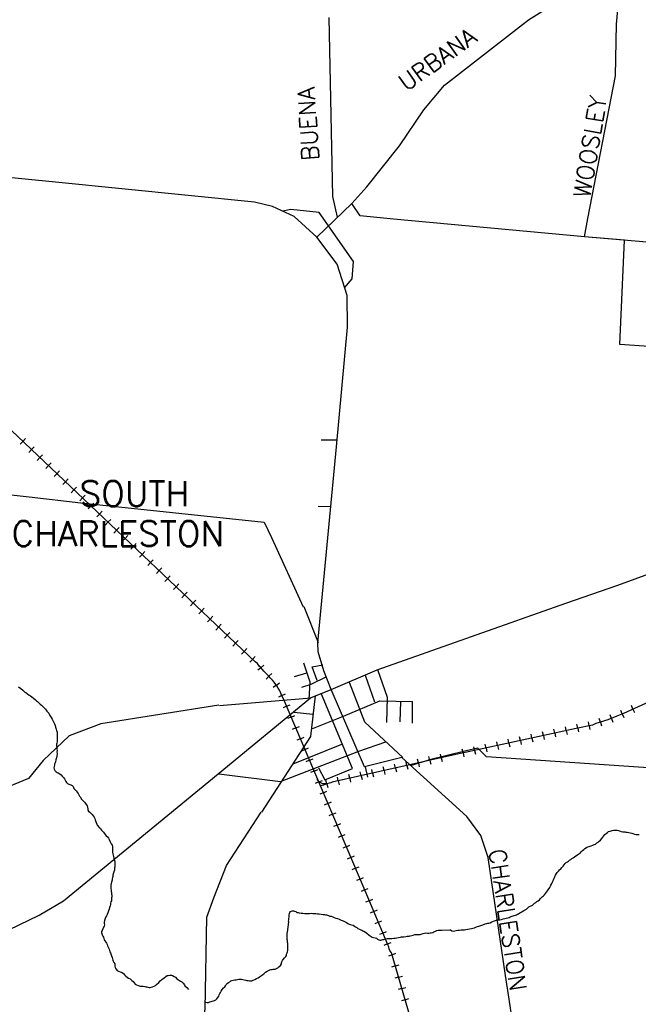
# Model space of a CAD drawing. Header units: feet. Extents: x 1615653 to 1618118, y 708897 to 711917.
# Tile 45 of 183: x 1618096.54 to 1618104.45, y 710508.31 to 710520.9. Entities that reach past the tile are written whole.
import ezdxf

# ---------------------------------------------------------------- set-up
doc = ezdxf.new("R2010")
doc.units = ezdxf.units.FT
doc.header["$LTSCALE"] = 20
doc.header["$MEASUREMENT"] = 0
for name, color, linetype in [('17_TRAIN_TRAKS', 254, 'Continuous'), ('24_TOWN_NAMES', 170, 'Continuous'), ('35_INTERSTATE_ROADS', 130, 'Continuous'), ('36_MAJOR_ROADS', 130, 'Continuous'), ('37_MINOR_ROADS', 130, 'Continuous'), ('38_TOWN_ROADS', 130, 'Continuous'), ('58_MAJOR_WATER', 170, 'Continuous'), ('ROAD-TEXT', 2, 'Continuous')]:
    doc.layers.add(name, color=color, linetype=linetype)
doc.styles.add('ROMANS', font='romans')
doc.styles.get("Standard").update_dxf_attribs({"font": 'simplex.shx'})

msp = doc.modelspace()

# ---------------------------------------------------------------- linework, layer by layer
at = {"layer": '17_TRAIN_TRAKS', "linetype": 'Continuous'}
for points in [[(1618102.01279, 710506.49874), (1618101.3149, 710508.89601), (1618101.30685, 710508.92807), (1618101.29982, 710508.9461), (1618101.29077, 710508.96915), (1618101.27972, 710508.98918), (1618101.27168, 710509.00121), (1618101.26263, 710509.02225), (1618101.2566, 710509.04729), (1618101.24957, 710509.06633), (1618100.95409, 710509.76162), (1618099.90985, 710512.2182), (1618099.88674, 710512.26629), (1618099.87468, 710512.29134), (1618099.8586, 710512.32941), (1618099.84352, 710512.35446), (1618099.82442, 710512.38451), (1618099.79126, 710512.4286), (1618099.76915, 710512.45665), (1618099.74201, 710512.4857), (1618099.72292, 710512.50574), (1618099.69477, 710512.5378), (1618099.65759, 710512.57186), (1618099.6194, 710512.61895), (1618099.6003, 710512.63698), (1618099.57718, 710512.66704), (1618099.54904, 710512.68908), (1618093.47761, 710518.44782)], [(1618096.57746, 710515.50762), (1618096.54305, 710515.47134)], [(1618096.57746, 710515.50762), (1618096.61187, 710515.54389)], [(1618096.68629, 710515.40439), (1618096.7207, 710515.44067)], [(1618096.68629, 710515.40439), (1618096.65188, 710515.36811)], [(1618096.79513, 710515.30116), (1618096.76072, 710515.26489)], [(1618096.79513, 710515.30116), (1618096.82953, 710515.33744)], [(1618096.90396, 710515.19794), (1618096.86955, 710515.16166)], [(1618096.90396, 710515.19794), (1618096.93837, 710515.23421)], [(1618097.01279, 710515.09471), (1618096.97838, 710515.05843)], [(1618097.01279, 710515.09471), (1618097.0472, 710515.13099)], [(1618097.12162, 710514.99148), (1618097.08721, 710514.95521)], [(1618097.12162, 710514.99148), (1618097.15603, 710515.02776)], [(1618097.23045, 710514.88826), (1618097.26486, 710514.92454)], [(1618097.23045, 710514.88826), (1618097.19604, 710514.85198)], [(1618097.33928, 710514.78503), (1618097.37369, 710514.82131)], [(1618110.36306, 710514.79526), (1618109.35469, 710514.34198), (1618104.26075, 710512.03176), (1618104.17547, 710511.99367), (1618104.06109, 710511.95057), (1618103.90758, 710511.90046), (1618103.86142, 710511.88242), (1618103.65373, 710511.83932), (1618102.07514, 710511.49603)], [(1618097.33928, 710514.78503), (1618097.30487, 710514.74875)], [(1618097.44811, 710514.68181), (1618097.41371, 710514.64553)], [(1618097.44811, 710514.68181), (1618097.48252, 710514.71808)], [(1618097.55695, 710514.57858), (1618097.52254, 710514.5423)], [(1618097.55695, 710514.57858), (1618097.59136, 710514.61486)], [(1618097.66578, 710514.47535), (1618097.63137, 710514.43908)], [(1618097.66578, 710514.47535), (1618097.70019, 710514.51163)], [(1618097.77461, 710514.37213), (1618097.7402, 710514.33585)], [(1618097.77461, 710514.37213), (1618097.80902, 710514.4084)], [(1618097.88344, 710514.2689), (1618097.91785, 710514.30518)], [(1618097.88344, 710514.2689), (1618097.84903, 710514.23262)], [(1618097.99227, 710514.16567), (1618097.95786, 710514.1294)], [(1618097.99227, 710514.16567), (1618098.02668, 710514.20195)], [(1618098.1011, 710514.06245), (1618098.0667, 710514.02617)], [(1618098.1011, 710514.06245), (1618098.13551, 710514.09872)], [(1618098.20994, 710513.95922), (1618098.17553, 710513.92294)], [(1618098.20994, 710513.95922), (1618098.24434, 710513.9955)], [(1618098.31877, 710513.85599), (1618098.28436, 710513.81972)], [(1618098.31877, 710513.85599), (1618098.35318, 710513.89227)], [(1618098.4276, 710513.75277), (1618098.46201, 710513.78904)], [(1618098.4276, 710513.75277), (1618098.39319, 710513.71649)], [(1618098.53643, 710513.64954), (1618098.57084, 710513.68582)], [(1618098.53643, 710513.64954), (1618098.50202, 710513.61326)], [(1618098.64526, 710513.54631), (1618098.61085, 710513.51004)], [(1618098.64526, 710513.54631), (1618098.67967, 710513.58259)], [(1618098.75409, 710513.44309), (1618098.71969, 710513.40681)], [(1618098.75409, 710513.44309), (1618098.7885, 710513.47937)], [(1618098.86293, 710513.33986), (1618098.82852, 710513.30358)], [(1618098.86293, 710513.33986), (1618098.89733, 710513.37614)], [(1618098.97176, 710513.23664), (1618098.93735, 710513.20036)], [(1618098.97176, 710513.23664), (1618099.00617, 710513.27291)], [(1618099.08059, 710513.13341), (1618099.115, 710513.16969)], [(1618099.08059, 710513.13341), (1618099.04618, 710513.09713)], [(1618099.18942, 710513.03018), (1618099.15501, 710512.99391)], [(1618099.18942, 710513.03018), (1618099.22383, 710513.06646)], [(1618099.29825, 710512.92696), (1618099.26384, 710512.89068)], [(1618099.29825, 710512.92696), (1618099.33266, 710512.96323)], [(1618099.40708, 710512.82373), (1618099.37267, 710512.78745)], [(1618099.40708, 710512.82373), (1618099.44149, 710512.86001)], [(1618099.51591, 710512.7205), (1618099.48151, 710512.68423)], [(1618099.51591, 710512.7205), (1618099.55032, 710512.75678)], [(1618099.62218, 710512.61553), (1618099.58334, 710512.58403)], [(1618099.62218, 710512.61553), (1618099.66101, 710512.64702)], [(1618099.72339, 710512.50524), (1618099.75959, 710512.53973)], [(1618099.72339, 710512.50524), (1618099.6872, 710512.47074)], [(1618099.81984, 710512.39061), (1618099.8598, 710512.42066)], [(1618099.81984, 710512.39061), (1618099.77988, 710512.36055)], [(1618099.89038, 710512.25872), (1618099.93544, 710512.28038)], [(1618099.89038, 710512.25872), (1618099.84531, 710512.23706)], [(1618099.95095, 710512.12153), (1618099.90493, 710512.10197)], [(1618099.95095, 710512.12153), (1618099.99696, 710512.14109)], [(1618104.24446, 710512.02448), (1618104.22408, 710512.07014)], [(1618104.24446, 710512.02448), (1618104.26485, 710511.97883)], [(1618104.38111, 710512.08634), (1618104.36046, 710512.13188)], [(1618104.38111, 710512.08634), (1618104.40176, 710512.04081)], [(1618100.00963, 710511.98348), (1618099.96361, 710511.96392)], [(1618100.00963, 710511.98348), (1618100.05564, 710512.00304)], [(1618103.82111, 710511.87405), (1618103.81095, 710511.92301)], [(1618103.96393, 710511.91885), (1618103.94841, 710511.96638)], [(1618103.96393, 710511.91885), (1618103.97944, 710511.87132)], [(1618104.10581, 710511.96742), (1618104.08818, 710512.01421)], [(1618104.10581, 710511.96742), (1618104.12344, 710511.92064)], [(1618100.06831, 710511.84543), (1618100.02229, 710511.82587)], [(1618100.06831, 710511.84543), (1618100.11432, 710511.86499)], [(1618103.23448, 710511.74815), (1618103.22385, 710511.79701)], [(1618103.38105, 710511.78002), (1618103.37043, 710511.82888)], [(1618103.38105, 710511.78002), (1618103.39168, 710511.73116)], [(1618103.52763, 710511.8119), (1618103.517, 710511.86076)], [(1618103.52763, 710511.8119), (1618103.53825, 710511.76304)], [(1618103.67424, 710511.84358), (1618103.66408, 710511.89254)], [(1618103.67424, 710511.84358), (1618103.6844, 710511.79462)], [(1618103.82111, 710511.87405), (1618103.83127, 710511.8251)], [(1618100.12699, 710511.70739), (1618100.08097, 710511.68783)], [(1618100.12699, 710511.70739), (1618100.173, 710511.72695)], [(1618102.64818, 710511.62065), (1618102.63756, 710511.6695)], [(1618102.79476, 710511.65252), (1618102.78413, 710511.70138)], [(1618102.79476, 710511.65252), (1618102.80538, 710511.60366)], [(1618102.94133, 710511.6844), (1618102.9307, 710511.73326)], [(1618102.94133, 710511.6844), (1618102.95195, 710511.63554)], [(1618103.0879, 710511.71627), (1618103.07728, 710511.76513)], [(1618103.0879, 710511.71627), (1618103.09853, 710511.66741)], [(1618103.23448, 710511.74815), (1618103.2451, 710511.69929)], [(1618100.18567, 710511.56934), (1618100.13965, 710511.54978)], [(1618100.18567, 710511.56934), (1618100.23168, 710511.5889)], [(1618102.20846, 710511.52502), (1618102.19783, 710511.57388)], [(1618102.20846, 710511.52502), (1618102.21908, 710511.47616)], [(1618102.35503, 710511.5569), (1618102.34441, 710511.60575)], [(1618102.35503, 710511.5569), (1618102.36566, 710511.50804)], [(1618102.50161, 710511.58877), (1618102.49098, 710511.63763)], [(1618102.50161, 710511.58877), (1618102.51223, 710511.53991)], [(1618102.64818, 710511.62065), (1618102.65881, 710511.57179)], [(1618100.24435, 710511.4313), (1618100.19833, 710511.41174)], [(1618100.24435, 710511.4313), (1618100.29036, 710511.45086)], [(1618102.07515, 710511.49603), (1618100.53199, 710511.15117), (1618100.51692, 710511.14516), (1618100.4958, 710511.13915), (1618100.46365, 710511.13013), (1618100.44556, 710511.12312), (1618100.42244, 710511.1141), (1618100.39932, 710511.10909), (1618100.37912, 710511.10118)], [(1618101.4896, 710511.36517), (1618101.47869, 710511.41397)], [(1618101.63599, 710511.39788), (1618101.62508, 710511.44668)], [(1618101.63599, 710511.39788), (1618101.64689, 710511.34909)], [(1618101.78237, 710511.4306), (1618101.77147, 710511.4794)], [(1618101.78237, 710511.4306), (1618101.79328, 710511.3818)], [(1618101.92876, 710511.46331), (1618101.91786, 710511.51211)], [(1618101.92876, 710511.46331), (1618101.93967, 710511.41452)], [(1618100.30303, 710511.29325), (1618100.25701, 710511.27369)], [(1618100.30303, 710511.29325), (1618100.34904, 710511.31281)], [(1618100.90404, 710511.23431), (1618100.89313, 710511.28311)], [(1618101.05043, 710511.26703), (1618101.03952, 710511.31582)], [(1618101.05043, 710511.26703), (1618101.06133, 710511.21823)], [(1618101.19682, 710511.29974), (1618101.18591, 710511.34854)], [(1618101.19682, 710511.29974), (1618101.20772, 710511.25094)], [(1618101.34321, 710511.33246), (1618101.3323, 710511.38125)], [(1618101.34321, 710511.33246), (1618101.35411, 710511.28366)], [(1618101.4896, 710511.36517), (1618101.5005, 710511.31637)], [(1618100.36171, 710511.15521), (1618100.31569, 710511.13565)], [(1618100.36171, 710511.15521), (1618100.40772, 710511.17477)], [(1618100.46635, 710511.13089), (1618100.45285, 710511.17903)], [(1618100.61126, 710511.16888), (1618100.60036, 710511.21768)], [(1618100.61126, 710511.16888), (1618100.62217, 710511.12009)], [(1618100.75765, 710511.2016), (1618100.74675, 710511.25039)], [(1618100.75765, 710511.2016), (1618100.76856, 710511.1528)], [(1618100.90404, 710511.23431), (1618100.91494, 710511.18552)], [(1618100.42039, 710511.01716), (1618100.37437, 710510.9976)], [(1618100.42039, 710511.01716), (1618100.4664, 710511.03672)], [(1618100.46635, 710511.13089), (1618100.47984, 710511.08275)], [(1618100.47907, 710510.87911), (1618100.52508, 710510.89867)], [(1618100.47907, 710510.87911), (1618100.43305, 710510.85955)], [(1618100.53775, 710510.74107), (1618100.49173, 710510.72151)], [(1618100.53775, 710510.74107), (1618100.58376, 710510.76063)], [(1618100.59643, 710510.60302), (1618100.55041, 710510.58346)], [(1618100.59643, 710510.60302), (1618100.64244, 710510.62258)], [(1618100.65511, 710510.46498), (1618100.60909, 710510.44542)], [(1618100.65511, 710510.46498), (1618100.70112, 710510.48454)], [(1618100.71379, 710510.32693), (1618100.66777, 710510.30737)], [(1618100.71379, 710510.32693), (1618100.7598, 710510.34649)], [(1618100.77247, 710510.18888), (1618100.72645, 710510.16932)], [(1618100.77247, 710510.18888), (1618100.81848, 710510.20844)], [(1618100.83115, 710510.05084), (1618100.78513, 710510.03128)], [(1618100.83115, 710510.05084), (1618100.87716, 710510.0704)], [(1618100.88983, 710509.91279), (1618100.84381, 710509.89323)], [(1618100.88983, 710509.91279), (1618100.93584, 710509.93235)], [(1618100.94851, 710509.77475), (1618100.90249, 710509.75519)], [(1618100.94851, 710509.77475), (1618100.99452, 710509.79431)], [(1618101.00718, 710509.6367), (1618100.96116, 710509.61714)], [(1618101.00718, 710509.6367), (1618101.05319, 710509.65625)], [(1618101.06585, 710509.49865), (1618101.11186, 710509.5182)], [(1618101.06585, 710509.49865), (1618101.01983, 710509.47909)], [(1618101.12451, 710509.36059), (1618101.17053, 710509.38015)], [(1618101.12451, 710509.36059), (1618101.0785, 710509.34104)], [(1618101.18318, 710509.22254), (1618101.13716, 710509.20299)], [(1618101.18318, 710509.22254), (1618101.2292, 710509.2421)], [(1618101.24185, 710509.08449), (1618101.19583, 710509.06494)], [(1618101.24185, 710509.08449), (1618101.28787, 710509.10405)], [(1618101.29953, 710508.94684), (1618101.25298, 710508.92858)], [(1618101.29953, 710508.94684), (1618101.34607, 710508.96511)], [(1618101.34195, 710508.80308), (1618101.29395, 710508.7891)], [(1618101.34195, 710508.80308), (1618101.38996, 710508.81705)], [(1618101.38388, 710508.65905), (1618101.33587, 710508.64508)], [(1618101.38388, 710508.65905), (1618101.43189, 710508.67303)], [(1618101.42581, 710508.51503), (1618101.3778, 710508.50106)], [(1618101.42581, 710508.51503), (1618101.47382, 710508.52901)], [(1618101.46774, 710508.37101), (1618101.51574, 710508.38499)], [(1618101.46774, 710508.37101), (1618101.41973, 710508.35704)]]:
    msp.add_lwpolyline(points, dxfattribs=at)
msp.add_lwpolyline([(1618100.33702, 710511.19198, 0.357381), (1618100.46667, 710511.13889, 0.357381)], format="xyb", dxfattribs=at)
at = {"layer": '35_INTERSTATE_ROADS', "linetype": 'Continuous'}
for points in [[(1618103.04662, 710520.89757), (1618103.80918, 710521.37703)], [(1618101.97059, 710520.06103), (1618103.04662, 710520.89757)], [(1618101.70635, 710519.74808), (1618101.97059, 710520.06103)], [(1618101.3959, 710519.28467), (1618101.70635, 710519.74808)], [(1618100.97494, 710518.76309), (1618101.3959, 710519.28467)], [(1618096.99243, 710518.82084), (1618094.44473, 710519.07498)], [(1618099.54014, 710518.5667), (1618096.99243, 710518.82084)], [(1618100.78304, 710518.54944), (1618100.97494, 710518.76309)], [(1618099.76846, 710518.51051), (1618099.54014, 710518.5667)], [(1618100.04608, 710518.38308), (1618099.76846, 710518.51051)], [(1618100.33619, 710518.11905), (1618100.78304, 710518.54944)], [(1618100.33619, 710518.11905), (1618100.04608, 710518.38308)], [(1618100.59572, 710517.7751), (1618100.33619, 710518.11905)], [(1618100.72348, 710517.37098), (1618100.59572, 710517.7751)], [(1618100.73052, 710516.96886), (1618100.72348, 710517.37098)], [(1618100.58667, 710515.43961), (1618100.73052, 710516.96886)], [(1618100.34926, 710512.93365), (1618100.58667, 710515.43961)], [(1618104.18696, 710513.6717), (1618106.59305, 710514.54907)], [(1618103.52301, 710513.43842), (1618104.18696, 710513.6717)], [(1618101.10674, 710512.5887), (1618103.52301, 710513.43842)], [(1618100.35429, 710512.81934), (1618100.34926, 710512.93365)], [(1618100.42571, 710512.57566), (1618100.35429, 710512.81934)], [(1618100.52229, 710512.338), (1618100.42571, 710512.57566)], [(1618100.52229, 710512.338), (1618101.10674, 710512.5887)], [(1618100.2547, 710512.2307), (1618100.52229, 710512.338)], [(1618100.9468, 710511.34925), (1618100.52229, 710512.338)], [(1618099.07382, 710511.2607), (1618100.2547, 710512.2307)], [(1618101.42563, 710511.46859), (1618100.9468, 710511.34925)], [(1618102.25554, 710510.71148), (1618101.42563, 710511.46859)], [(1618097.09502, 710509.63449), (1618099.07382, 710511.2607)], [(1618102.43359, 710510.46981), (1618102.25554, 710510.71148)], [(1618102.52714, 710510.19004), (1618102.43359, 710510.46981)], [(1618102.74946, 710508.67984), (1618102.52714, 710510.19004)], [(1618096.78518, 710509.45399), (1618097.09502, 710509.63449)], [(1618087.23074, 710503.9854), (1618089.39335, 710505.35747), (1618090.3129, 710505.94124), (1618092.48619, 710507.29681), (1618093.07021, 710507.66101), (1618095.37687, 710508.77457), (1618096.78518, 710509.45399)], [(1618102.79526, 710508.37664), (1618102.74946, 710508.67984)], [(1618103.17598, 710505.84397), (1618102.79526, 710508.37664)]]:
    msp.add_lwpolyline(points, dxfattribs=at)
at = {"layer": '36_MAJOR_ROADS', "linetype": 'Continuous'}
for points in [[(1618092.4984, 710515.262), (1618094.13708, 710515.07903), (1618096.65553, 710514.79783), (1618097.31928, 710514.72284), (1618099.66393, 710514.47402), (1618099.75709, 710514.28082), (1618100.16387, 710513.3936)], [(1618109.27869, 710510.48742), (1618106.77639, 710510.6608), (1618106.71703, 710511.07473), (1618106.51575, 710510.97963), (1618105.54434, 710511.26739), (1618104.70146, 710511.32531), (1618102.5053, 710511.47618), (1618102.39615, 710511.5873), (1618102.24892, 710511.55182), (1618101.7603, 710511.43399)], [(1618099.01911, 710509.6735), (1618099.17967, 710510.08873), (1618099.6247, 710510.76742)], [(1618098.71149, 710507.22691), (1618098.7262, 710507.24857), (1618098.91036, 710508.25113), (1618098.93017, 710509.42825), (1618099.01911, 710509.6735)]]:
    msp.add_lwpolyline(points, dxfattribs=at)
at = {"layer": '37_MINOR_ROADS', "linetype": 'Continuous'}
for points in [[(1618104.16879, 710520.84242), (1618104.21637, 710521.37149)], [(1618100.6024, 710518.37546), (1618100.54153, 710518.6366), (1618100.49304, 710520.92866)], [(1618103.80238, 710518.35634), (1618104.15913, 710520.17988), (1618104.16879, 710520.84242)], [(1618100.69166, 710517.47168), (1618100.78795, 710517.58722), (1618100.80802, 710517.80982), (1618100.36647, 710518.43549), (1618100.00381, 710518.47114), (1618099.90214, 710518.44917)], [(1618101.31594, 710518.35029), (1618100.8893, 710518.38937), (1618100.78304, 710518.54944)], [(1618103.75934, 710518.12467), (1618101.31594, 710518.35029)], [(1618104.64647, 710516.71589), (1618104.21195, 710516.74798), (1618104.2742, 710518.08019), (1618103.75934, 710518.12467), (1618103.80238, 710518.35634)], [(1618106.20433, 710517.91632), (1618103.75934, 710518.12467)], [(1618100.39052, 710515.52752), (1618100.59488, 710515.52796)], [(1618100.35347, 710514.67952), (1618100.5145, 710514.67677)], [(1618099.08152, 710512.13464), (1618097.57268, 710511.898), (1618097.16814, 710511.74287), (1618096.83552, 710511.42738)], [(1618096.83552, 710511.42738), (1618096.65045, 710511.19712), (1618094.68341, 710510.39027)]]:
    msp.add_lwpolyline(points, dxfattribs=at)
at = {"layer": '38_TOWN_ROADS', "linetype": 'Continuous'}
for points in [[(1618100.36028, 710512.93273), (1618100.17489, 710513.39267)], [(1618100.23714, 710512.20889), (1618100.25352, 710512.43163), (1618100.17288, 710512.67298)], [(1618100.05039, 710512.50358), (1618100.21104, 710512.55069)], [(1618100.27831, 710512.62587), (1618100.41445, 710512.65074)], [(1618100.34257, 710512.45046), (1618100.27831, 710512.62587)], [(1618101.23114, 710511.91319), (1618101.24087, 710512.23265), (1618101.11776, 710512.58777)], [(1618100.14376, 710512.36526), (1618100.26325, 710512.40435)], [(1618100.26325, 710512.40435), (1618100.46606, 710512.50458)], [(1618101.43664, 710511.46766), (1618100.95302, 710511.92021), (1618100.75322, 710512.4274)], [(1618101.07753, 710512.17381), (1618100.95804, 710512.51761)], [(1618100.79238, 710511.32882), (1618100.39478, 710512.27905)], [(1618099.09253, 710512.13371), (1618100.26572, 710512.22978)], [(1618099.63572, 710510.7665), (1618100.26008, 710511.73472), (1618100.32148, 710512.25399)], [(1618100.67892, 710511.99739), (1618101.14119, 710512.19034), (1618101.56147, 710512.18383)], [(1618101.40183, 710511.92422), (1618101.41187, 710512.18182)], [(1618101.56147, 710511.90718), (1618101.56147, 710512.18383)], [(1618100.04738, 710512.04651), (1618100.28734, 710512.02245)], [(1618100.27128, 710511.83401), (1618100.67892, 710511.99739)], [(1618100.8737, 710511.54633), (1618101.21809, 710511.66962)], [(1618099.08483, 710511.25977), (1618099.87192, 710511.16104), (1618100.8737, 710511.54633)], [(1618100.03232, 710511.38595), (1618100.65683, 710511.63654)], [(1618101.77132, 710511.43306), (1618101.54441, 710511.3649)], [(1618100.35661, 710511.33653), (1618100.44048, 710511.18225), (1618100.79238, 710511.32882)], [(1618100.99118, 710511.21555), (1618100.95781, 710511.34833)]]:
    msp.add_lwpolyline(points, dxfattribs=at)
at = {"layer": '58_MAJOR_WATER', "linetype": 'Continuous'}
for points in [[(1618096.51918, 710512.36875), (1618096.54988, 710512.34825), (1618096.57458, 710512.32885), (1618096.58838, 710512.31565), (1618096.60218, 710512.3044), (1618096.61508, 710512.2972), (1618096.63683, 710512.28285), (1618096.65858, 710512.2655), (1618096.67543, 710512.2552), (1618096.69023, 710512.243), (1618096.71098, 710512.22765), (1618096.73763, 710512.2042), (1618096.75243, 710512.19195), (1618096.76528, 710512.18275), (1618096.78598, 710512.1624), (1618096.79973, 710512.14815), (1618096.81358, 710512.13595), (1618096.83428, 710512.1176), (1618096.84903, 710512.10035), (1618096.86578, 710512.08405), (1618096.88243, 710512.06075), (1618096.89518, 710512.04555), (1618096.90698, 710512.03235), (1618096.92358, 710512.00605), (1618096.93038, 710511.99195), (1618096.93818, 710511.9778), (1618096.95188, 710511.95755), (1618096.96543, 710511.9303), (1618096.97318, 710511.91315), (1618096.98098, 710511.899), (1618096.99068, 710511.87785), (1618096.99538, 710511.8567), (1618096.99918, 710511.84265), (1618097.00293, 710511.82755), (1618097.00773, 710511.81445), (1618097.01443, 710511.79335), (1618097.01413, 710511.7733), (1618097.01578, 710511.74625), (1618097.01553, 710511.7302), (1618097.01533, 710511.7152), (1618097.01503, 710511.69415), (1618097.01363, 710511.66815), (1618097.01038, 710511.65015), (1618097.00918, 710511.63615), (1618097.00793, 710511.61915), (1618097.01148, 710511.589), (1618097.01328, 710511.57395), (1618097.01403, 710511.55595), (1618097.01273, 710511.5359), (1618097.01348, 710511.51685), (1618097.01098, 710511.48285), (1618097.00868, 710511.46185), (1618097.00448, 710511.4489), (1618097.00033, 710511.43595), (1618096.99398, 710511.414), (1618096.98878, 710511.39905), (1618096.98258, 710511.3841), (1618096.97938, 710511.36815), (1618096.97513, 710511.35115), (1618096.97388, 710511.33415), (1618096.97768, 710511.31905), (1618096.98638, 710511.2999), (1618097.00313, 710511.28465), (1618097.01603, 710511.2764), (1618097.02893, 710511.2712), (1618097.04773, 710511.2599), (1618097.06553, 710511.2456), (1618097.08028, 710511.23035), (1618097.09598, 710511.2121)], [(1618097.09598, 710511.2121), (1618097.10873, 710511.1939), (1618097.11948, 710511.1767), (1618097.12723, 710511.16155), (1618097.13603, 710511.1474), (1618097.14883, 710511.1332), (1618097.16273, 710511.12695), (1618097.17563, 710511.12275), (1618097.19153, 710511.1165), (1618097.20543, 710511.1113), (1618097.21823, 710511.09805), (1618097.23083, 710511.07185), (1618097.24163, 710511.05865), (1618097.25838, 710511.04035), (1618097.27013, 710511.02415), (1618097.28288, 710511.00595), (1618097.29258, 710510.98875), (1618097.30333, 710510.97155), (1618097.31213, 710510.9584), (1618097.32388, 710510.9402), (1618097.33763, 710510.924), (1618097.35043, 710510.90975), (1618097.36418, 710510.89555), (1618097.37698, 710510.8803), (1618097.38773, 710510.8651), (1618097.39948, 710510.8489), (1618097.40523, 710510.8318), (1618097.40693, 710510.81075), (1618097.40868, 710510.7947), (1618097.41648, 710510.78155), (1618097.43428, 710510.76825), (1618097.45003, 710510.752), (1618097.46183, 710510.7368), (1618097.47758, 710510.7205), (1618097.49028, 710510.7033), (1618097.49708, 710510.6892), (1618097.50183, 710510.6721), (1618097.50663, 710510.657), (1618097.51333, 710510.63685), (1618097.52203, 710510.6157), (1618097.52878, 710510.60155), (1618097.55533, 710510.5691), (1618097.56808, 710510.5539), (1618097.58088, 710510.53965), (1618097.59368, 710510.52745), (1618097.60648, 710510.51425), (1618097.61828, 710510.50105), (1618097.63103, 710510.4848), (1618097.64378, 710510.4676), (1618097.65753, 710510.45235), (1618097.67128, 710510.4351), (1618097.68103, 710510.41795), (1618097.68773, 710510.3998), (1618097.69648, 710510.38065), (1618097.70523, 710510.3635), (1618097.71893, 710510.34625), (1618097.72468, 710510.32915), (1618097.72453, 710510.3161), (1618097.72328, 710510.3011), (1618097.72203, 710510.2841), (1618097.72188, 710510.2711), (1618097.72268, 710510.25805), (1618097.72733, 710510.23395), (1618097.73213, 710510.21985), (1618097.73683, 710510.20075), (1618097.74158, 710510.18265), (1618097.74638, 710510.16855), (1618097.75013, 710510.15245), (1618097.75293, 710510.1374), (1618097.75468, 710510.12135), (1618097.75443, 710510.1053), (1618097.75318, 710510.0863), (1618097.75193, 710510.0703), (1618097.75073, 710510.0563), (1618097.74953, 710510.04025), (1618097.74733, 710510.0273), (1618097.74103, 710510.00735), (1618097.73488, 710509.9944), (1618097.72943, 710509.96345), (1618097.72618, 710509.94445), (1618097.72298, 710509.9315), (1618097.71978, 710509.9175), (1618097.71753, 710509.8995), (1618097.71333, 710509.88655), (1618097.71018, 710509.87355), (1618097.70493, 710509.8566), (1618097.70063, 710509.83665), (1618097.70043, 710509.82065), (1618097.70218, 710509.8046), (1618097.70398, 710509.7895), (1618097.70573, 710509.77245), (1618097.70843, 710509.7544), (1618097.71028, 710509.74135), (1618097.71198, 710509.7223), (1618097.71278, 710509.70625), (1618097.71448, 710509.6882), (1618097.71228, 710509.6742), (1618097.71098, 710509.6532), (1618097.70878, 710509.6372), (1618097.70358, 710509.62325), (1618097.69933, 710509.6073)], [(1618103.63323, 710510.1989), (1618103.65143, 710510.21165), (1618103.66958, 710510.22245), (1618103.68978, 710510.2372), (1618103.70388, 710510.246), (1618103.71913, 710510.2628), (1618103.73633, 710510.2796), (1618103.75053, 710510.29345), (1618103.76673, 710510.30625), (1618103.78488, 710510.318), (1618103.80298, 710510.3258), (1618103.82003, 710510.32955), (1618103.84618, 710510.3392), (1618103.86728, 710510.34695), (1618103.88538, 710510.3547), (1618103.90048, 710510.3615), (1618103.92068, 710510.37525), (1618103.93383, 710510.3871), (1618103.94903, 710510.3999), (1618103.96518, 710510.4127), (1618103.98243, 710510.4315), (1618103.99568, 710510.44835), (1618104.00793, 710510.4652), (1618104.02313, 710510.48105), (1618104.03833, 710510.49685), (1618104.05353, 710510.51065), (1618104.06968, 710510.52145), (1618104.08878, 710510.5272), (1618104.11588, 710510.53485), (1618104.13593, 710510.5376), (1618104.15493, 710510.53835), (1618104.16793, 710510.53915), (1618104.18093, 710510.538), (1618104.19388, 710510.5338), (1618104.20683, 710510.52965), (1618104.22968, 710510.5203), (1618104.25163, 710510.517), (1618104.27563, 710510.5167), (1618104.28858, 710510.5145), (1618104.30858, 710510.51325), (1618104.32953, 710510.50795), (1618104.34448, 710510.50475), (1618104.36438, 710510.4995), (1618104.38033, 710510.49425), (1618104.40023, 710510.488), (1618104.42118, 710510.4847), (1618104.43818, 710510.48345), (1618104.46118, 710510.48515)], [(1618102.04731, 710509.2653), (1618102.06518, 710509.25365), (1618102.08213, 710509.24945), (1618102.10213, 710509.25115), (1618102.12118, 710509.2559), (1618102.14223, 710509.25965), (1618102.16228, 710509.26235), (1618102.18228, 710509.2631), (1618102.20333, 710509.26385), (1618102.22433, 710509.26655), (1618102.24433, 710509.2673), (1618102.26943, 710509.27295), (1618102.29048, 710509.27565), (1618102.31658, 710509.28335), (1618102.33063, 710509.28615), (1618102.35268, 710509.28985), (1618102.37983, 710509.3015), (1618102.39388, 710509.30635), (1618102.40793, 710509.31015), (1618102.42103, 710509.31495), (1618102.43508, 710509.3198), (1618102.44818, 710509.3256), (1618102.46118, 710509.32845), (1618102.48833, 710509.3391), (1618102.51043, 710509.3448), (1618102.52348, 710509.34765), (1618102.53753, 710509.35045), (1618102.55458, 710509.35425), (1618102.57673, 710509.36695), (1618102.59483, 710509.3737), (1618102.60788, 710509.37855), (1618102.62298, 710509.38535), (1618102.64608, 710509.39105), (1618102.66008, 710509.39185), (1618102.67908, 710509.3916), (1618102.69813, 710509.39635), (1618102.72023, 710509.4031), (1618102.74033, 710509.4088), (1618102.76038, 710509.41255), (1618102.78148, 710509.4193), (1618102.79553, 710509.4241), (1618102.80863, 710509.42995), (1618102.82168, 710509.43375), (1618102.86288, 710509.44925), (1618102.87793, 710509.45405), (1618102.89098, 710509.45785), (1618102.90408, 710509.4637), (1618102.91718, 710509.47055), (1618102.93533, 710509.4803), (1618102.95248, 710509.4921), (1618102.96558, 710509.4999), (1618102.98678, 710509.51365), (1618103.00188, 710509.52045), (1618103.01698, 710509.52925), (1618103.03723, 710509.547), (1618103.05038, 710509.55785), (1618103.06548, 710509.56565), (1618103.07953, 710509.5705), (1618103.09468, 710509.5813), (1618103.10888, 710509.5941), (1618103.12203, 710509.60395), (1618103.13718, 710509.61575), (1618103.15133, 710509.6266), (1618103.16843, 710509.63535), (1618103.18363, 710509.6482), (1618103.19683, 710509.66305), (1618103.21003, 710509.67685), (1618103.22418, 710509.6897), (1618103.23733, 710509.69955), (1618103.24853, 710509.7124), (1618103.26273, 710509.72925), (1618103.27698, 710509.74605), (1618103.28923, 710509.7629), (1618103.29738, 710509.77585), (1618103.31583, 710509.8066), (1618103.32503, 710509.8215), (1618103.33223, 710509.83545), (1618103.34253, 710509.85735), (1618103.34973, 710509.87325), (1618103.35693, 710509.8862), (1618103.36618, 710509.9041), (1618103.37448, 710509.926), (1618103.38268, 710509.9419), (1618103.39098, 710509.96385), (1618103.40328, 710509.9837), (1618103.41243, 710509.9966), (1618103.42668, 710510.0134), (1618103.44288, 710510.0302), (1618103.45713, 710510.04505), (1618103.47033, 710510.0609), (1618103.48758, 710510.0797), (1618103.50078, 710510.09555), (1618103.51503, 710510.11135), (1618103.52818, 710510.1242), (1618103.54233, 710510.132), (1618103.55643, 710510.14085), (1618103.57063, 710510.15365), (1618103.58673, 710510.16345), (1618103.60093, 710510.1753), (1618103.61608, 710510.1861), (1618103.63323, 710510.1989)], [(1618097.69933, 710509.6073), (1618097.69608, 710509.5883), (1618097.69183, 710509.57235), (1618097.68553, 710509.5494), (1618097.68023, 710509.52845), (1618097.67393, 710509.5065), (1618097.66558, 710509.48155), (1618097.65628, 710509.4617), (1618097.64603, 710509.4428), (1618097.63988, 710509.42985), (1618097.62958, 710509.409), (1618097.62638, 710509.396), (1618097.62218, 710509.38305), (1618097.61888, 710509.36105), (1618097.61868, 710509.34505), (1618097.61938, 710509.327), (1618097.61718, 710509.313), (1618097.60898, 710509.2981), (1618097.59868, 710509.27525), (1618097.59143, 710509.2573), (1618097.58423, 710509.2444), (1618097.58403, 710509.22935), (1618097.58963, 710509.20125), (1618097.60138, 710509.18405), (1618097.60813, 710509.1699), (1618097.61288, 710509.1528), (1618097.61868, 710509.1387), (1618097.62648, 710509.12555), (1618097.63723, 710509.10835), (1618097.64498, 710509.0922), (1618097.65378, 710509.07605), (1618097.66153, 710509.0599), (1618097.66928, 710509.04475), (1618097.67988, 710509.01655), (1618097.68463, 710508.99945), (1618097.68943, 710508.98535), (1618097.69623, 710508.97225), (1618097.70398, 710508.9571), (1618097.71068, 710508.93395), (1618097.71733, 710508.9128), (1618097.72208, 710508.8957), (1618097.72883, 710508.8756), (1618097.73363, 710508.8625), (1618097.74238, 710508.84835), (1618097.75213, 710508.83015), (1618097.75373, 710508.8021), (1618097.75643, 710508.783), (1618097.76418, 710508.76585), (1618097.78388, 710508.74655), (1618097.80173, 710508.73725), (1618097.82358, 710508.7279), (1618097.84643, 710508.71755), (1618097.86223, 710508.7043), (1618097.87898, 710508.689), (1618097.89473, 710508.67275), (1618097.91153, 710508.65945), (1618097.92833, 710508.6482), (1618097.94918, 710508.63885), (1618097.97283, 710508.61645), (1618097.98763, 710508.6032), (1618098.00038, 710508.587), (1618098.01413, 710508.57075), (1618098.03198, 710508.5595), (1618098.04988, 710508.5532), (1618098.06278, 710508.549), (1618098.08368, 710508.5427), (1618098.10168, 710508.5434), (1618098.11663, 710508.5432), (1618098.13558, 710508.5399), (1618098.14853, 710508.5367), (1618098.16348, 710508.53445), (1618098.17743, 710508.53225), (1618098.19038, 710508.52905), (1618098.20433, 710508.52785), (1618098.21738, 710508.53165), (1618098.23443, 710508.5364), (1618098.25753, 710508.54405), (1618098.27158, 710508.55085), (1618098.28583, 710508.5667), (1618098.31713, 710508.59125), (1618098.33443, 710508.612), (1618098.35363, 710508.62875), (1618098.36878, 710508.63855), (1618098.38493, 710508.65235), (1618098.40518, 710508.66905), (1618098.42333, 710508.6808), (1618098.43733, 710508.6826), (1618098.45833, 710508.6833), (1618098.47633, 710508.686), (1618098.49023, 710508.6798), (1618098.51203, 710508.66745), (1618098.52788, 710508.6592), (1618098.54763, 710508.63985), (1618098.56733, 710508.62355), (1618098.59213, 710508.60815), (1618098.60993, 710508.59785), (1618098.62868, 710508.58155), (1618098.64238, 710508.5623), (1618098.64918, 710508.5492), (1618098.67288, 710508.5288), (1618098.69448, 710508.5014)], [(1618100.00153, 710509.50045), (1618100.01963, 710509.5082), (1618100.03658, 710509.50695), (1618100.05248, 710509.5017), (1618100.06643, 710509.4975), (1618100.08328, 710509.4882), (1618100.10018, 710509.48395), (1618100.11313, 710509.48175), (1618100.13503, 710509.4764), (1618100.15903, 710509.47605), (1618100.18498, 710509.47365), (1618100.20393, 710509.4734), (1618100.22893, 710509.475), (1618100.24293, 710509.4748), (1618100.26593, 710509.47545), (1618100.28683, 710509.47315), (1618100.30583, 710509.47385), (1618100.32478, 710509.47155), (1618100.34573, 710509.47025), (1618100.36868, 710509.4679), (1618100.41858, 710509.46215), (1618100.43353, 710509.4599), (1618100.44648, 710509.4577), (1618100.45943, 710509.4545), (1618100.47233, 710509.4513), (1618100.48728, 710509.44605), (1618100.50418, 710509.4408), (1618100.51913, 710509.43755), (1618100.54098, 710509.42925), (1618100.55983, 710509.42195), (1618100.58173, 710509.4156), (1618100.60263, 710509.40825), (1618100.62348, 710509.40095), (1618100.64828, 710509.38955), (1618100.67213, 710509.38015), (1618100.69788, 710509.36575), (1618100.71578, 710509.3575), (1618100.73453, 710509.34415), (1618100.74943, 710509.33795), (1618100.76538, 710509.3347), (1618100.78228, 710509.32945), (1618100.80018, 710509.32215), (1618100.81798, 710509.31085), (1618100.83088, 710509.30465), (1618100.84868, 710509.29235), (1618100.86353, 710509.28215), (1618100.88238, 710509.27285), (1618100.89828, 710509.2666), (1618100.91118, 710509.26135), (1618100.92508, 710509.25315), (1618100.93793, 710509.24595), (1618100.95973, 710509.2326), (1618100.97753, 710509.2203), (1618101.00518, 710509.19785), (1618101.03088, 710509.17945), (1618101.04578, 710509.1712), (1618101.06068, 710509.16495), (1618101.08358, 710509.1606), (1618101.10048, 710509.15635), (1618101.11433, 710509.1451), (1618101.13118, 710509.13685), (1618101.14413, 710509.13365), (1618101.15713, 710509.13445), (1618101.18118, 710509.1391), (1618101.19418, 710509.1419), (1618101.21628, 710509.1486), (1618101.23728, 710509.1523), (1618101.25728, 710509.154), (1618101.27628, 710509.1527), (1618101.29828, 710509.15435), (1618101.32028, 710509.15705), (1618101.33928, 710509.15975), (1618101.35933, 710509.16345), (1618101.38038, 710509.16715), (1618101.40538, 710509.1708), (1618101.42043, 710509.17355), (1618101.43643, 710509.1753), (1618101.45143, 710509.1771), (1618101.47448, 710509.17975), (1618101.49448, 710509.18245), (1618101.51848, 710509.1851), (1618101.53253, 710509.1879), (1618101.55258, 710509.1926), (1618101.56758, 710509.1964), (1618101.59068, 710509.20305), (1618101.61168, 710509.20375), (1618101.63068, 710509.20445), (1618101.64468, 710509.20525), (1618101.65963, 710509.205), (1618101.67268, 710509.20885), (1618101.69878, 710509.21845), (1618101.71283, 710509.22225), (1618101.73083, 710509.225), (1618101.75283, 710509.22365), (1618101.76778, 710509.2224), (1618101.78478, 710509.22415), (1618101.80078, 710509.22495), (1618101.81883, 710509.22865), (1618101.83293, 710509.23745), (1618101.85403, 710509.24715), (1618101.87213, 710509.2539)], [(1618098.91612, 710508.34015), (1618098.93488, 710508.3375), (1618098.95288, 710508.33725), (1618098.96893, 710508.344), (1618098.98498, 710508.3478), (1618099.00003, 710508.35155), (1618099.01708, 710508.3563), (1618099.03013, 710508.36115), (1618099.04323, 710508.36895), (1618099.05638, 710508.38175), (1618099.06963, 710508.4006), (1618099.08188, 710508.41845), (1618099.08908, 710508.43235), (1618099.09833, 710508.45125), (1618099.10353, 710508.4652), (1618099.11178, 710508.4821), (1618099.12503, 710508.49995), (1618099.13828, 710508.51875), (1618099.15848, 710508.5345), (1618099.16773, 710508.5504), (1618099.17893, 710508.56525), (1618099.19108, 710508.5781), (1618099.20928, 710508.59185), (1618099.22238, 710508.60165), (1618099.23648, 710508.61045), (1618099.25153, 710508.61525), (1618099.26763, 710508.62), (1618099.28968, 710508.6257), (1618099.30663, 710508.6254), (1618099.33873, 710508.63395), (1618099.35673, 710508.6347), (1618099.37468, 710508.6324), (1618099.39158, 710508.62815), (1618099.40853, 710508.6239), (1618099.42748, 710508.6216), (1618099.44143, 710508.6184), (1618099.45838, 710508.6161), (1618099.47533, 710508.61385), (1618099.49228, 710508.6126), (1618099.50728, 710508.6134), (1618099.52433, 710508.62015), (1618099.54548, 710508.63085), (1618099.56563, 710508.64155), (1618099.58573, 710508.65225), (1618099.60188, 710508.66305), (1618099.62913, 710508.68265), (1618099.64428, 710508.69245), (1618099.65843, 710508.70325), (1618099.68168, 710508.72295), (1618099.70083, 710508.7357), (1618099.71693, 710508.74445), (1618099.73508, 710508.7532), (1618099.74808, 710508.757), (1618099.76513, 710508.75875), (1618099.77813, 710508.76055), (1618099.79113, 710508.76135), (1618099.80513, 710508.76215), (1618099.82323, 710508.7709), (1618099.83733, 710508.7777), (1618099.85248, 710508.7905), (1618099.87373, 710508.8102), (1618099.88698, 710508.82905), (1618099.88718, 710508.84205), (1618099.89138, 710508.857), (1618099.89758, 710508.87095), (1618099.90578, 710508.88385), (1618099.92403, 710508.9046), (1618099.93933, 710508.9244), (1618099.94748, 710508.9373), (1618099.95068, 710508.9523), (1618099.95793, 710508.9702), (1618099.96318, 710508.98515), (1618099.96738, 710509.0001), (1618099.96668, 710509.02015), (1618099.96493, 710509.03825), (1618099.96613, 710509.05325), (1618099.96643, 710509.07225), (1618099.96463, 710509.0883), (1618099.96288, 710509.10435), (1618099.96023, 710509.12845), (1618099.95943, 710509.1425), (1618099.95963, 710509.1555), (1618099.95793, 710509.17755), (1618099.95613, 710509.1926), (1618099.95853, 710509.21965), (1618099.96183, 710509.2386), (1618099.96508, 710509.2586), (1618099.96828, 710509.2726), (1618099.97063, 710509.2956), (1618099.97178, 710509.3086), (1618099.97303, 710509.3256), (1618099.97528, 710509.3406), (1618099.97753, 710509.3606), (1618099.97678, 710509.37565), (1618099.97703, 710509.39365), (1618099.97823, 710509.40965), (1618099.98148, 710509.42665), (1618099.98193, 710509.4577), (1618099.98618, 710509.47365), (1618099.99133, 710509.4866), (1618100.00153, 710509.50045)], [(1618101.87213, 710509.2539), (1618101.89118, 710509.25865), (1618101.90418, 710509.26045), (1618101.91718, 710509.25925), (1618101.93513, 710509.25995), (1618102.03913, 710509.2654), (1618102.04731, 710509.2653)]]:
    msp.add_lwpolyline(points, dxfattribs=at)

# ---------------------------------------------------------------- texts
at = {"layer": '24_TOWN_NAMES', "linetype": 'Continuous'}
for s, p in [('SOUTH', (1618097.30395, 710514.68108)), ('CHARLESTON', (1618096.43395, 710514.16916))]:
    msp.add_text(s, height=0.32, dxfattribs=at).set_placement(p)
at = {"layer": 'ROAD-TEXT'}
for s, rotation, p in [('URBANA', 35.543108, (1618101.48324, 710519.97559)), ('BUENA', 93.634287, (1618100.3648, 710519.10295))]:
    msp.add_text(s, height=0.216, rotation=rotation, dxfattribs=at).set_placement(p)
at = {"layer": 'ROAD-TEXT', "style": 'ROMANS'}
for s, rotation, p in [('WOOSLEY', 80.569839, (1618103.83001, 710518.60896)), ('CHARLESTON', 278.624376, (1618102.53489, 710510.2813))]:
    msp.add_text(s, height=0.216, rotation=rotation, dxfattribs=at).set_placement(p)

doc.saveas('drawing.dxf')
